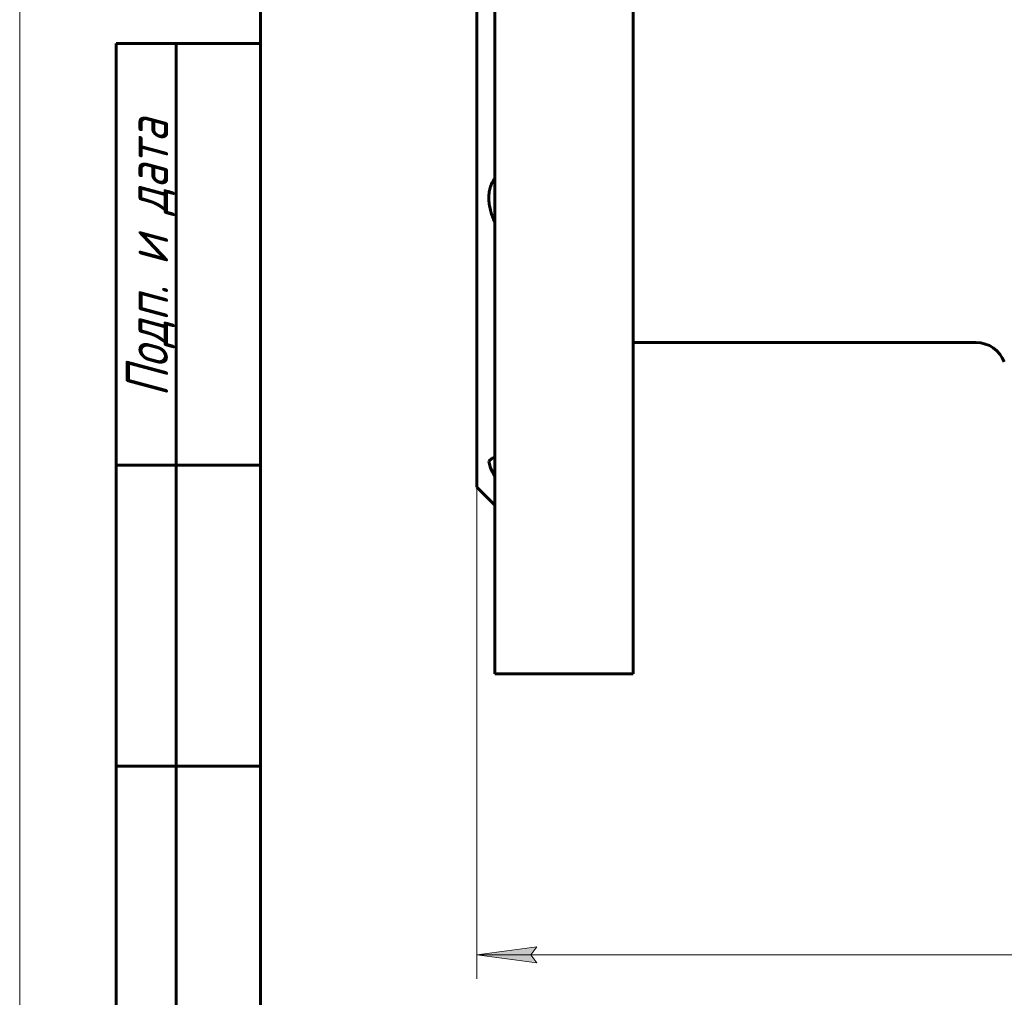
# Model space of a CAD drawing. Header units: millimetres. Extents: x 0 to 428, y 0 to 297.
# Tile 2 of 26: x 0 to 82, y 71 to 152. Entities that reach past the tile are written whole.
import ezdxf

# ---------------------------------------------------------------- set-up
doc = ezdxf.new("R2010")
doc.units = ezdxf.units.MM
doc.linetypes.add('K5LT_BASIC', pattern=[0])
doc.linetypes.add('K5LT_THIN', pattern=[0])
doc.layers.add('Системный слой', color=7, linetype='Continuous')
doc.layers.add('Системный слой (1)', color=7, linetype='Continuous', true_color=0x6c6c6c)
doc.styles.add('KDIMTEXTSTYLE', font='GOST_AU.SHX', dxfattribs={"width": 0.96, "oblique": 15, "height": 5})
doc.styles.add('KTEXTSTYLE', font='GOST_AU.SHX', dxfattribs={"width": 0.96, "height": 5})
doc.dimstyles.new('KDIMSTYLE (0.50)', dxfattribs={"dimtxt": 5, "dimasz": 1, "dimexe": 2, "dimexo": 0, "dimgap": 1, "dimtad": 1, "dimlfac": 2, "dimtxsty": 'KDIMTEXTSTYLE', "dimsah": 1, "dimcen": 0, "dimdle": 1, "dimadec": 0, "dimazin": 0, "dimtfac": 0.667, "dimtmove": 0, "dimatfit": 3, "dimfxl": 1, "dimtvp": 1, "dimtolj": 1, "dimtzin": 0, "dimarcsym": 0})

# ---------------------------------------------------------------- blocks, each defined once
blk = doc.blocks.new('U1')
at = {"layer": 'Системный слой (1)', "color": 150, "linetype": 'K5LT_BASIC', "lineweight": 60, "true_color": 0x0080ff}
blk.add_line((39.442, 97.661), (39.442, 152.661), dxfattribs=at)
blk = doc.blocks.new('U7')
at = {"layer": 'Системный слой (1)', "color": 150, "linetype": 'K5LT_BASIC', "lineweight": 60, "true_color": 0x0080ff}
blk.add_line((50.942, 97.661), (50.942, 152.661), dxfattribs=at)
blk = doc.blocks.new('D0')
at = {"layer": 'Системный слой (1)'}
for points in [[(42.942, 73.674), (42.442, 74.332), (42.942, 74.99), (37.942, 74.332)], [(210.442, 74.332), (205.442, 74.99), (205.942, 74.332), (205.442, 73.674)]]:
    blk.add_hatch(color=7, dxfattribs=at).paths.add_polyline_path(points)
at = {"layer": 'Системный слой (1)', "color": 7, "linetype": 'K5LT_THIN', "lineweight": 18}
for p, q in [((37.942, 113.161), (37.942, 72.332)), ((210.442, 113.161), (210.442, 72.332)), ((37.942, 74.332), (42.942, 74.99)), ((42.942, 74.99), (42.442, 74.332)), ((205.942, 74.332), (205.442, 74.99)), ((205.442, 74.99), (210.442, 74.332)), ((42.942, 73.674), (37.942, 74.332)), ((37.942, 74.332), (210.442, 74.332)), ((42.442, 74.332), (42.942, 73.674)), ((210.442, 74.332), (205.442, 73.674)), ((205.442, 73.674), (205.942, 74.332))]:
    blk.add_line(p, q, dxfattribs=at)
blk.add_wipeout([(116.006, 75.332), (116.006, 82.714), (131.723, 82.714), (131.723, 75.332)]).dxf.layer = 'Системный слой (1)'
at = {"layer": 'Системный слой (1)', "color": 7, "char_height": 5, "attachment_point": 1, "style": 'KTEXTSTYLE'}
for s, insert in [('\\H5.0;\\W1.000;\\Q15;\\Q15;\\W0.965;345', (116.006, 81.919)), ('\\H5.0;\\W1.000;\\Q15;\\Q15;\\W0.965;±', (124.737, 81.919)), ('\\H5.0;\\W1.000;\\Q15;\\Q15;\\W0.965;3', (127.648, 81.919))]:
    blk.add_mtext(s, dxfattribs=dict(at, insert=insert))
blk = doc.blocks.new('KDIMARROW_01')
at = {"layer": 'Системный слой'}
blk.add_hatch(color=0, dxfattribs=at).paths.add_polyline_path([(0, 0), (-5, 0.658), (-4.5, 0), (-5, -0.658)])
at = {"layer": 'Системный слой', "color": 0, "linetype": 'K5LT_THIN', "lineweight": 18}
for p, q in [((-4.5, 0), (-5, 0.658)), ((-5, 0.658), (0, 0)), ((0, 0), (-5, -0.658)), ((-5, -0.658), (-4.5, 0))]:
    blk.add_line(p, q, dxfattribs=at)
at = {"layer": 'Системный слой (1)', "color": 0, "linetype": 'K5LT_THIN', "lineweight": 18}
blk.add_line((341.8, 152.661), (341.3, 152.661), dxfattribs=at)
blk = doc.blocks.new('U19')
at = {"layer": 'Системный слой (1)', "color": 150, "linetype": 'K5LT_BASIC', "lineweight": 60, "true_color": 0x0080ff}
for p, q in [((39.221, 115.579), (38.949, 115.328)), ((38.949, 115.328), (39.081, 114.726)), ((39.321, 115.586), (39.221, 115.579)), ((39.36, 115.585), (39.321, 115.586)), ((39.4, 115.582), (39.36, 115.585)), ((39.442, 115.578), (39.4, 115.582)), ((39.081, 114.726), (39.442, 114.072))]:
    blk.add_line(p, q, dxfattribs=at)
blk = doc.blocks.new('U53')
at = {"color": 7, "linetype": 'K5LT_THIN', "lineweight": 18}
blk.add_line((0, 0), (0, 297), dxfattribs=at)
at = {"color": 150, "linetype": 'K5LT_BASIC', "lineweight": 60, "true_color": 0x0080ff}
for p, q in [((20, 5), (20, 292)), ((8, 5), (8, 150)), ((20, 150), (8, 150)), ((13, 5), (13, 150)), ((20, 115), (8, 115)), ((20, 90), (8, 90))]:
    blk.add_line(p, q, dxfattribs=at)
at = {"color": 7, "insert": (8.822, 120.658), "char_height": 3.5, "attachment_point": 1, "rotation": 90, "style": 'KTEXTSTYLE'}
blk.add_mtext('\\H5.0;\\W1.000;\\Q15;\\Q15;\\W0.965;\\H3.50;Подп. и дата', dxfattribs=at)

msp = doc.modelspace()

# ---------------------------------------------------------------- linework, layer by layer
at = {"layer": 'Системный слой (1)', "color": 150, "linetype": 'K5LT_BASIC', "lineweight": 60, "true_color": 0x0080ff}
for p, q in [((37.9422, 113.1605), (37.9422, 152.6605)), ((79.406, 125.1605), (50.9422, 125.1605)), ((37.9422, 113.1605), (39.4422, 111.6605)), ((50.9422, 97.6605), (39.4422, 97.6605))]:
    msp.add_line(p, q, dxfattribs=at)
msp.add_arc((79.406, 122.6605), 2.5, 21.014054, 90, dxfattribs=at)
msp.add_open_spline([(39.4422, 138.806), (39.3605, 138.693), (39.2872, 138.5715), (39.1589, 138.3099), (39.1041, 138.1698), (39.0156, 137.8666), (38.9835, 137.7079), (38.9447, 137.3773), (38.938, 137.2054), (38.9511, 136.8625), (38.9687, 136.6976), (39.0244, 136.3663), (39.0625, 136.2), (39.1531, 135.8849), (39.2026, 135.7392), (39.3136, 135.4521), (39.3752, 135.3106), (39.4422, 135.1711)], degree=3, knots=[0.0004573, 0.0004573, 0.0004573, 0.0004573, 1.1215439, 1.1215439, 2.2430879, 2.2430879, 3.3751029, 3.3751029, 4.5071179, 4.5071179, 5.5455194, 5.5455194, 6.5839209, 6.5839209, 7.504007, 7.504007, 8.423636, 8.423636, 8.423636, 8.423636], dxfattribs=at)

# ---------------------------------------------------------------- block references
at = {"layer": 'Системный слой (1)'}
for name in ['U1', 'U7', 'U19']:
    msp.add_blockref(name, (0, 0), dxfattribs=at)

# ---------------------------------------------------------------- next in the draw order: dimensions: what is measured, and where the dimension line sits
at = {"layer": 'Системный слой (1)', "color": 7}
dim = msp.add_linear_dim(base=(37.9422, 74.3319), p1=(210.4422, 113.1605), p2=(37.9422, 113.1605), dimstyle='KDIMSTYLE (0.50)', override={"dimexo": 0, "dimpost": '\\H5.0;\\W0.965;\\Q15;<>', "dimblk1": 'KDIMARROW_01', "dimblk2": 'KDIMARROW_01', "dimse1": 0, "dimse2": 0, "dimclrt": 7, "dimtol": 1, "dimtp": 3, "dimtm": 3, "dimtdec": 5, "dimtolj": 1}, dxfattribs=at)
dim.commit()
dim.dimension.update_dxf_attribs({"geometry": 'D0', "text_midpoint": (124.1922, 74.3319), "dimtype": 160})

# ---------------------------------------------------------------- next in the draw order: block references
msp.add_blockref('U53', (0, 0))

doc.saveas('drawing.dxf')
